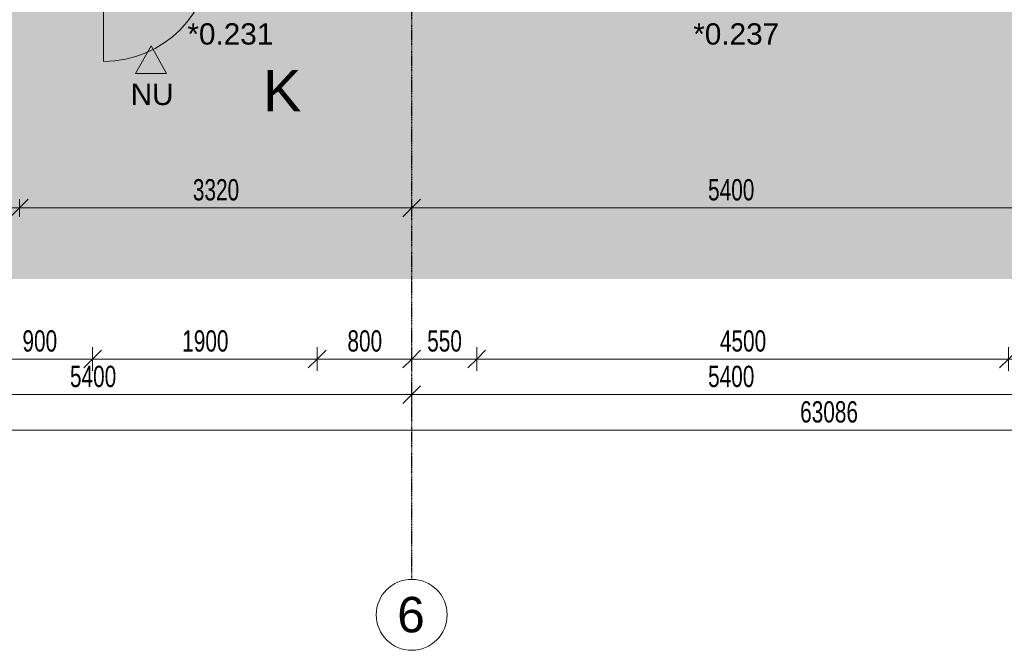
# Model space of a CAD drawing. Header units: millimetres. Extents: x -80560 to 110805, y -11020 to 52719.
# Tile 67 of 152: x 63977 to 72309, y 3783 to 9117. Entities that reach past the tile are written whole.
import ezdxf

# ---------------------------------------------------------------- set-up
doc = ezdxf.new("R2010")
doc.units = ezdxf.units.MM
doc.linetypes.add('CENTER2', pattern=[20, 8, -4, 4, -4])
for name, color, linetype, lineweight in [('A-ANNO-DIMS', 211, 'Continuous', 9), ('A-ANNO-DIMS-100', 211, 'Continuous', 9), ('A-ANNO-NOTE', 131, 'Continuous', 18), ('A-FLOR-PATT', 8, 'Continuous', 18), ('A-GENM', 13, 'Continuous', 18), ('A-GLAZ-IDEN', 152, 'Continuous', 18), ('G-ANNO-SYMB', 111, 'Continuous', 9), ('S-GRID', 1, 'Continuous', 9), ('S-GRID-IDEN', 1, 'Continuous', 9)]:
    doc.layers.add(name, color=color, linetype=linetype, lineweight=lineweight)
doc.styles.add('Arial', font='arial.ttf', dxfattribs={"height": 180})
doc.styles.add('Arial_4', font='arial.ttf', dxfattribs={"height": 350})
doc.styles.add('Arial_5', font='arial.ttf', dxfattribs={"height": 300})
doc.styles.add('Arial_6', font='arial.ttf', dxfattribs={"width": 0.7, "height": 180})
doc.dimstyles.new('n3o_1_8', dxfattribs={"dimscale": 304.8, "dimtxt": 183.646692, "dimasz": 0.492126, "dimexe": 0.246063, "dimexo": 0.0625, "dimgap": 0.032808, "dimtad": 1, "dimdec": 0, "dimdsep": 46, "dimtxsty": 'Arial_6', "dimblk1": 'OBLIQUE', "dimblk2": 'OBLIQUE', "dimsah": 1, "dimcen": 0.09, "dimdle": 0.246063, "dimazin": 0, "dimtfac": 1, "dimtdec": 4, "dimtix": 1, "dimtmove": 0, "dimatfit": 3, "dimfxl": 0.246063, "dimfxlon": 1, "dimtvp": 1, "dimtolj": 1, "dimtzin": 0, "dimarcsym": 2})
doc.dimstyles.new('n3o_1_8_0_decimalen', dxfattribs={"dimscale": 304.8, "dimtxt": 183.646692, "dimasz": 0.492126, "dimexe": 0.328084, "dimexo": 0.0625, "dimgap": 0.032808, "dimtad": 1, "dimdec": 0, "dimdsep": 46, "dimtxsty": 'Arial_6', "dimblk1": 'OBLIQUE', "dimblk2": 'OBLIQUE', "dimsah": 1, "dimcen": 0.09, "dimdle": 0.328084, "dimazin": 0, "dimtfac": 1, "dimtdec": 4, "dimtix": 1, "dimtmove": 0, "dimatfit": 3, "dimfxl": 0.328084, "dimfxlon": 1, "dimtvp": 1, "dimtolj": 1, "dimtzin": 0, "dimarcsym": 2})
doc.dimstyles.new('n3o_1_8_3', dxfattribs={"dimscale": 304.8, "dimtxt": 183.646692, "dimasz": 0.492126, "dimexe": 0.246063, "dimexo": 0.0625, "dimgap": 0.032808, "dimtad": 1, "dimdec": 0, "dimdsep": 46, "dimtxsty": 'Arial_6', "dimblk1": 'OBLIQUE', "dimblk2": 'OBLIQUE', "dimsah": 1, "dimcen": 0.09, "dimdle": 0.246063, "dimazin": 0, "dimtfac": 1, "dimtdec": 4, "dimtix": 1, "dimtmove": 0, "dimatfit": 3, "dimfxl": 0.246063, "dimfxlon": 1, "dimtvp": 1, "dimtolj": 1, "dimtzin": 0, "dimarcsym": 2})

# ---------------------------------------------------------------- blocks, each defined once
blk = doc.blocks.new('Leonardo College_EHA_1489_R18_CF_situatie_2020_rvt-1-DO_00 begane grond')
at = {"layer": 'A-FLOR-PATT', "lineweight": 9}
h = blk.add_hatch(dxfattribs=at)
h.set_pattern_fill('FP_27', color=93, style=0, pattern_type=2)
h.set_pattern_definition([(90, (0, 0), (-456.197, 456.197), [120.967, -791.427]), (45, (0, 0), (-456.197, 456.197), [120.968, -524.193]), (135, (0, 0), (-456.197, -456.197), [120.968, -524.193])])
h.paths.add_polyline_path([(53547.8, 6923), (67447.4, 6923), (67424.9, 9701), (65130, 9701), (65130, 9711.4), (64440, 9713), (64440, 9701), (64450, 9701), (64450, 9584), (62200, 9584), (62200, 9701), (62210, 9701), (62210, 9720), (61625.9, 9721), (60390, 9721), (60390, 9701), (60400, 9701), (60400, 9584), (57700, 9584), (57700, 9701), (57710, 9701), (57710, 9721), (54990, 9721), (54990, 9701), (55000, 9701), (55000, 9584), (52300, 9584), (52300, 9701), (52268, 9701), (52268, 9694), (52290, 9694), (52290, 9684), (49610, 9684), (49610, 9694), (49632, 9694), (49632, 9701), (49600, 9700), (49600, 9584), (47450, 9584), (47450, 9701), (47418, 9701), (47418, 9694), (47440, 9694), (47440, 9684), (42960, 9684), (42960, 9694), (42982, 9694), (42982, 9701), (42950, 9700), (42950, 9584), (41600, 9584), (41600, 9701), (41568, 9701), (41568, 9694), (41590, 9694), (41590, 9684), (40683.4, 9684), (40682.5, 9678), (39817.5, 9678), (39816.6, 9684), (39710, 9684), (39710, 9694), (39732, 9694), (39732, 9701), (39700, 9701), (39700, 9584), (38800, 9584), (38800, 9701), (38768, 9701), (38768, 9694), (38790, 9694), (38790, 9684), (37910, 9684), (37910, 9694), (37932, 9694), (37932, 9701), (37900, 9701), (37900, 9584), (35200, 9584), (35200, 9701), (35168, 9701), (35168, 9694), (35190, 9694), (35190, 9684), (32510, 9684), (32510, 9694), (32532, 9694), (32532, 9701), (32500, 9701), (32500, 9584), (30100, 9584), (30100, 9701), (30068, 9701), (30068, 9694), (30090, 9694), (30090, 9684), (29210, 9684), (29210, 9694), (29232, 9694), (29232, 9701), (29200, 9701), (29200, 9584), (28527, 9584), (28527, 9701), (28495, 9701), (28495, 9694), (28517, 9694), (28517, 9684), (28412, 9684), (28409.5, 9668), (27544.5, 9668), (27542, 9684), (27437, 9684), (27437, 9694), (27459, 9694), (27459, 9701), (27427, 9701), (27427, 9584), (25750, 9584), (25750, 9701), (25718, 9701), (25718, 9694), (25740, 9694), (25740, 9684), (23960, 9684), (23960, 9694), (23982, 9694), (23982, 9701), (23950, 9700), (23950, 9584), (23050, 9584), (23050, 9701), (23018, 9701), (23018, 9694), (23040, 9694), (23040, 9684), (22160, 9684), (22160, 9694), (22182, 9694), (22182, 9701), (22150, 9701), (22150, 9584), (20350, 9584), (20350, 9701), (20318, 9701), (20318, 9694), (20340, 9694), (20340, 9684), (15860, 9684), (15860, 9694), (15882, 9694), (15882, 9701), (15850, 9700), (15850, 9584), (14384, 9584), (14384, 9721), (7590.2, 9721), (7590.2, 6923), (52710.1, 6923)], flags=0)
h.paths.add_polyline_path([(30068, 9713), (30073, 9713), (30073, 9721), (30068, 9721)], flags=0)
h.paths.add_polyline_path([(29227, 9713), (29232, 9713), (29232, 9721), (29227, 9721)], flags=0)
blk = doc.blocks.new('Mobility Plan Swing v2 - Mobility Plan Swing v2-33672526-DO_00 begane grond')
at = {"layer": 'A-GENM'}
blk.add_line((-457, -914), (-457, 0), dxfattribs=at)
blk.add_arc((-457, 0), 914, 270, 0, dxfattribs=at)
blk = doc.blocks.new('Grid - r_3_0mm-316018-DO_00 begane grond')
at = {"layer": 'S-GRID-IDEN'}
blk.add_circle((0, 0), 3, dxfattribs=at)
blk = doc.blocks.new('00_n3o_sym_entreepijltje - nooduitgang_1_8mm-3376787-DO_00 begane grond')
at = {"layer": 'A-ANNO-NOTE', "lineweight": 9}
blk.add_hatch(color=256, dxfattribs=at).paths.add_polyline_path([(-1.319, -2.322), (0, 0), (1.311, -2.322)], flags=0)
at = {"layer": 'A-ANNO-NOTE'}
for p, q in [((0, 0), (-1.319, -2.322)), ((1.311, -2.322), (0, 0)), ((-1.319, -2.322), (1.311, -2.322))]:
    blk.add_line(p, q, dxfattribs=at)
blk = doc.blocks.new('DIMBLOCK66-DO_00 begane grond')
at = {"layer": 'A-ANNO-DIMS-100'}
for p, q in [((61894.8, 5946.3), (61969.8, 6021.3)), ((61894.8, 6021.3), (61894.8, 5871.3)), ((61894.8, 5946.3), (61894.8, 6021.3)), ((67294.8, 5946.3), (67369.8, 6021.3)), ((67294.8, 6021.3), (67294.8, 5871.3)), ((67294.8, 5946.3), (67294.8, 6021.3)), ((61894.8, 5946.3), (61819.8, 5871.3)), ((61894.8, 5946.3), (67294.8, 5946.3)), ((67294.8, 5946.3), (67219.8, 5871.3))]:
    blk.add_line(p, q, dxfattribs=at)
at = {"layer": 'A-ANNO-DIMS-100', "color": 0, "insert": (64402.7, 6189.9), "char_height": 180, "width": 461.094, "attachment_point": 1, "line_spacing_factor": 0.941778, "style": 'Arial_6'}
blk.add_mtext('5400', dxfattribs=at)
blk = doc.blocks.new('_Oblique')
at = {"color": 0, "linetype": 'ByBlock', "lineweight": -2}
blk.add_line((-0.5, -0.5), (0.5, 0.5), dxfattribs=at)
blk = doc.blocks.new('DIMBLOCK67-DO_00 begane grond')
at = {"layer": 'A-ANNO-DIMS-100'}
for p, q in [((67294.8, 5946.3), (67369.8, 6021.3)), ((67294.8, 6021.3), (67294.8, 5871.3)), ((67294.8, 5946.3), (67294.8, 6021.3)), ((72694.8, 5946.3), (72769.8, 6021.3)), ((72694.8, 6021.3), (72694.8, 5871.3)), ((72694.8, 5946.3), (72694.8, 6021.3)), ((67294.8, 5946.3), (67219.8, 5871.3)), ((67294.8, 5946.3), (72694.8, 5946.3)), ((72694.8, 5946.3), (72619.8, 5871.3))]:
    blk.add_line(p, q, dxfattribs=at)
at = {"layer": 'A-ANNO-DIMS-100', "color": 0, "insert": (69802.7, 6189.9), "char_height": 180, "width": 461.094, "attachment_point": 1, "line_spacing_factor": 0.941778, "style": 'Arial_6'}
blk.add_mtext('5400', dxfattribs=at)
blk = doc.blocks.new('DIMBLOCK272-DO_00 begane grond')
at = {"layer": 'A-ANNO-DIMS-100'}
for p, q in [((102364.8, 10470.3), (102364.8, 5571.3)), ((102364.8, 5646.3), (102364.8, 10470.3)), ((39278.8, 5646.3), (39353.8, 5721.3)), ((39278.8, 5721.3), (39278.8, 5571.3)), ((39278.8, 5646.3), (39278.8, 5721.3)), ((102364.8, 5646.3), (102439.8, 5721.3)), ((39203.8, 5646.3), (102439.8, 5646.3)), ((39278.8, 5646.3), (39203.8, 5571.3)), ((102364.8, 5646.3), (102289.8, 5571.3))]:
    blk.add_line(p, q, dxfattribs=at)
at = {"layer": 'A-ANNO-DIMS-100', "color": 0, "insert": (70581.7, 5889.9), "char_height": 180, "width": 576.368, "attachment_point": 1, "line_spacing_factor": 0.941778, "style": 'Arial_6'}
blk.add_mtext('63086', dxfattribs=at)
blk = doc.blocks.new('DIMBLOCK542-DO_00 begane grond')
at = {"layer": 'A-ANNO-DIMS-100'}
for p, q in [((63694.8, 6346.3), (63694.8, 6146.3)), ((63694.8, 6246.3), (63694.8, 6346.3)), ((64594.8, 6346.3), (64594.8, 6146.3)), ((64594.8, 6246.3), (64594.8, 6346.3)), ((63694.8, 6246.3), (63769.8, 6321.3)), ((64594.8, 6246.3), (64669.8, 6321.3)), ((63694.8, 6246.3), (63619.8, 6171.3)), ((63694.8, 6246.3), (64594.8, 6246.3)), ((64594.8, 6246.3), (64519.8, 6171.3))]:
    blk.add_line(p, q, dxfattribs=at)
at = {"layer": 'A-ANNO-DIMS-100', "color": 0, "insert": (64000.7, 6489.9), "char_height": 180, "width": 345.821, "attachment_point": 1, "line_spacing_factor": 0.941778, "style": 'Arial_6'}
blk.add_mtext('900', dxfattribs=at)
blk = doc.blocks.new('DIMBLOCK543-DO_00 begane grond')
at = {"layer": 'A-ANNO-DIMS-100'}
for p, q in [((64594.8, 6346.3), (64594.8, 6146.3)), ((64594.8, 6246.3), (64594.8, 6346.3)), ((66494.8, 6346.3), (66494.8, 6146.3)), ((66494.8, 6246.3), (66494.8, 6346.3)), ((64594.8, 6246.3), (64669.8, 6321.3)), ((66494.8, 6246.3), (66569.8, 6321.3)), ((64594.8, 6246.3), (64519.8, 6171.3)), ((64594.8, 6246.3), (66494.8, 6246.3)), ((66494.8, 6246.3), (66419.8, 6171.3))]:
    blk.add_line(p, q, dxfattribs=at)
at = {"layer": 'A-ANNO-DIMS-100', "color": 0, "insert": (65352.7, 6489.9), "char_height": 180, "width": 461.094, "attachment_point": 1, "line_spacing_factor": 0.941778, "style": 'Arial_6'}
blk.add_mtext('1900', dxfattribs=at)
blk = doc.blocks.new('DIMBLOCK544-DO_00 begane grond')
at = {"layer": 'A-ANNO-DIMS-100'}
for p, q in [((66494.8, 6346.3), (66494.8, 6146.3)), ((66494.8, 6246.3), (66494.8, 6346.3)), ((67294.8, 6346.3), (67294.8, 6146.3)), ((67294.8, 6246.3), (67294.8, 6346.3)), ((66494.8, 6246.3), (66569.8, 6321.3)), ((67294.8, 6246.3), (67369.8, 6321.3)), ((66494.8, 6246.3), (66419.8, 6171.3)), ((66494.8, 6246.3), (67294.8, 6246.3)), ((67294.8, 6246.3), (67219.8, 6171.3))]:
    blk.add_line(p, q, dxfattribs=at)
at = {"layer": 'A-ANNO-DIMS-100', "color": 0, "insert": (66750.7, 6489.9), "char_height": 180, "width": 345.821, "attachment_point": 1, "line_spacing_factor": 0.941778, "style": 'Arial_6'}
blk.add_mtext('800', dxfattribs=at)
blk = doc.blocks.new('DIMBLOCK545-DO_00 begane grond')
at = {"layer": 'A-ANNO-DIMS-100'}
for p, q in [((67294.8, 6346.3), (67294.8, 6146.3)), ((67294.8, 6246.3), (67294.8, 6346.3)), ((67844.8, 6346.3), (67844.8, 6146.3)), ((67844.8, 6246.3), (67844.8, 6346.3)), ((67294.8, 6246.3), (67369.8, 6321.3)), ((67844.8, 6246.3), (67919.8, 6321.3)), ((67294.8, 6246.3), (67219.8, 6171.3)), ((67294.8, 6246.3), (67844.8, 6246.3)), ((67844.8, 6246.3), (67769.8, 6171.3))]:
    blk.add_line(p, q, dxfattribs=at)
at = {"layer": 'A-ANNO-DIMS-100', "color": 0, "insert": (67425.7, 6489.9), "char_height": 180, "width": 345.821, "attachment_point": 1, "line_spacing_factor": 0.941778, "style": 'Arial_6'}
blk.add_mtext('550', dxfattribs=at)
blk = doc.blocks.new('DIMBLOCK546-DO_00 begane grond')
at = {"layer": 'A-ANNO-DIMS-100'}
for p, q in [((67844.8, 6346.3), (67844.8, 6146.3)), ((67844.8, 6246.3), (67844.8, 6346.3)), ((72344.8, 6346.3), (72344.8, 6146.3)), ((72344.8, 6246.3), (72344.8, 6346.3)), ((67844.8, 6246.3), (67919.8, 6321.3)), ((72344.8, 6246.3), (72419.8, 6321.3)), ((67844.8, 6246.3), (67769.8, 6171.3)), ((67844.8, 6246.3), (72344.8, 6246.3)), ((72344.8, 6246.3), (72269.8, 6171.3))]:
    blk.add_line(p, q, dxfattribs=at)
at = {"layer": 'A-ANNO-DIMS-100', "color": 0, "insert": (69902.7, 6489.9), "char_height": 180, "width": 461.094, "attachment_point": 1, "line_spacing_factor": 0.941778, "style": 'Arial_6'}
blk.add_mtext('4500', dxfattribs=at)
blk = doc.blocks.new('DIMBLOCK547-DO_00 begane grond')
at = {"layer": 'A-ANNO-DIMS-100'}
for p, q in [((72344.8, 6346.3), (72344.8, 6146.3)), ((72344.8, 6246.3), (72344.8, 6346.3)), ((72694.8, 6346.3), (72694.8, 6146.3)), ((72694.8, 6246.3), (72694.8, 6346.3)), ((72344.8, 6246.3), (72419.8, 6321.3)), ((72694.8, 6246.3), (72769.8, 6321.3)), ((72344.8, 6246.3), (72269.8, 6171.3)), ((72344.8, 6246.3), (72694.8, 6246.3)), ((72694.8, 6246.3), (72619.8, 6171.3))]:
    blk.add_line(p, q, dxfattribs=at)
at = {"layer": 'A-ANNO-DIMS-100', "color": 0, "insert": (72375.7, 6489.9), "char_height": 180, "width": 345.821, "attachment_point": 1, "line_spacing_factor": 0.941778, "style": 'Arial_6'}
blk.add_mtext('350', dxfattribs=at)
blk = doc.blocks.new('DIMBLOCK626-DO_00 begane grond')
at = {"layer": 'A-ANNO-DIMS-100'}
for p, q in [((61894.8, 7524.7), (61969.8, 7599.7)), ((61894.8, 7599.7), (61894.8, 7449.7)), ((61894.8, 7524.7), (61894.8, 7599.7)), ((63974.8, 7524.7), (64049.8, 7599.7)), ((63974.8, 7599.7), (63974.8, 7449.7)), ((63974.8, 7524.7), (63974.8, 7599.7)), ((61894.8, 7524.7), (61819.8, 7449.7)), ((61894.8, 7524.7), (63974.8, 7524.7)), ((63974.8, 7524.7), (63899.8, 7449.7))]:
    blk.add_line(p, q, dxfattribs=at)
at = {"layer": 'A-ANNO-DIMS-100', "color": 0, "insert": (62742.7, 7768.3), "char_height": 180, "width": 461.094, "attachment_point": 1, "line_spacing_factor": 0.941778, "style": 'Arial_6'}
blk.add_mtext('2080', dxfattribs=at)
blk = doc.blocks.new('DIMBLOCK627-DO_00 begane grond')
at = {"layer": 'A-ANNO-DIMS-100'}
for p, q in [((63974.8, 7524.7), (64049.8, 7599.7)), ((63974.8, 7599.7), (63974.8, 7449.7)), ((63974.8, 7524.7), (63974.8, 7599.7)), ((67294.8, 7524.7), (67369.8, 7599.7)), ((67294.8, 7599.7), (67294.8, 7449.7)), ((67294.8, 7524.7), (67294.8, 7599.7)), ((63974.8, 7524.7), (63899.8, 7449.7)), ((63974.8, 7524.7), (67294.8, 7524.7)), ((67294.8, 7524.7), (67219.8, 7449.7))]:
    blk.add_line(p, q, dxfattribs=at)
at = {"layer": 'A-ANNO-DIMS-100', "color": 0, "insert": (65442.7, 7768.3), "char_height": 180, "width": 461.094, "attachment_point": 1, "line_spacing_factor": 0.941778, "style": 'Arial_6'}
blk.add_mtext('3320', dxfattribs=at)
blk = doc.blocks.new('DIMBLOCK628-DO_00 begane grond')
at = {"layer": 'A-ANNO-DIMS-100'}
for p, q in [((67294.8, 7524.7), (67369.8, 7599.7)), ((67294.8, 7599.7), (67294.8, 7449.7)), ((67294.8, 7524.7), (67294.8, 7599.7)), ((72694.8, 7524.7), (72769.8, 7599.7)), ((72694.8, 7599.7), (72694.8, 7449.7)), ((72694.8, 7524.7), (72694.8, 7599.7)), ((67294.8, 7524.7), (67219.8, 7449.7)), ((67294.8, 7524.7), (72694.8, 7524.7)), ((72694.8, 7524.7), (72619.8, 7449.7))]:
    blk.add_line(p, q, dxfattribs=at)
at = {"layer": 'A-ANNO-DIMS-100', "color": 0, "insert": (69802.7, 7768.3), "char_height": 180, "width": 461.094, "attachment_point": 1, "line_spacing_factor": 0.941778, "style": 'Arial_6'}
blk.add_mtext('5400', dxfattribs=at)

msp = doc.modelspace()

# ---------------------------------------------------------------- linework, layer by layer
at = {"layer": 'S-GRID', "linetype": 'CENTER2', "lineweight": 25}
msp.add_line((67294.8, 4383.3), (67294.8, 52119.1), dxfattribs=at)

# ---------------------------------------------------------------- block references
at = {"color": 250, "lineweight": 5}
msp.add_blockref('Leonardo College_EHA_1489_R18_CF_situatie_2020_rvt-1-DO_00 begane grond', (24894.8, 0), dxfattribs=at)
at = {"layer": 'A-ANNO-NOTE', "xscale": 100, "yscale": 100, "zscale": 100}
msp.add_blockref('00_n3o_sym_entreepijltje - nooduitgang_1_8mm-3376787-DO_00 begane grond', (65089.3, 8895.1), dxfattribs=at)
at = {"layer": 'A-GENM'}
msp.add_blockref('Mobility Plan Swing v2 - Mobility Plan Swing v2-33672526-DO_00 begane grond', (65144.8, 9678), dxfattribs=at)
at = {"layer": 'S-GRID-IDEN', "xscale": 99.99999999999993, "yscale": 99.99999999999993, "zscale": 99.99999999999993}
msp.add_blockref('Grid - r_3_0mm-316018-DO_00 begane grond', (67294.8, 4083.3), dxfattribs=at)

# ---------------------------------------------------------------- texts
at = {"layer": 'A-ANNO-NOTE', "lineweight": 9, "insert": (64916.2, 8575.1), "char_height": 180, "width": 432.911, "attachment_point": 1, "style": 'Arial'}
msp.add_mtext('NU', dxfattribs=at)
at = {"layer": 'A-GLAZ-IDEN', "lineweight": 9, "char_height": 180, "width": 865.822, "attachment_point": 1, "style": 'Arial'}
for s, insert in [('*0.231', (65396.5, 9086.2)), ('*0.237', (69677.1, 9086.2))]:
    msp.add_mtext(s, dxfattribs=dict(at, insert=insert))
at = {"layer": 'G-ANNO-SYMB', "insert": (66035.1, 8691.6), "char_height": 350, "width": 400.844, "attachment_point": 1, "style": 'Arial_4'}
msp.add_mtext('K', dxfattribs=at)
at = {"layer": 'S-GRID-IDEN', "insert": (67172.2, 4235.1), "char_height": 300, "width": 288.607, "attachment_point": 1, "style": 'Arial_5'}
msp.add_mtext('6', dxfattribs=at)

# ---------------------------------------------------------------- dimensions: what is measured, and where the dimension line sits
at = {"layer": 'A-ANNO-DIMS'}
for base, p1, p2, dimstyle, override, picture, middle in [((102364.8, 5646.3), (39278.8, 5721.3), (102364.8, 10470.3), 'n3o_1_8', {"dimpost": '<>', "dimfxl": 63264.498951}, 'DIMBLOCK272-DO_00 begane grond', (70821.8, 5748.2)), ((63974.8, 7524.7), (61894.8, 7599.7), (63974.8, 7599.7), 'n3o_1_8_3', {"dimpost": '<>', "dimfxl": 2080}, 'DIMBLOCK626-DO_00 begane grond', (62934.8, 7626.6)), ((67294.8, 7524.7), (63974.8, 7599.7), (67294.8, 7599.7), 'n3o_1_8_3', {"dimpost": '<>', "dimfxl": 3320}, 'DIMBLOCK627-DO_00 begane grond', (65634.8, 7626.6)), ((72694.8, 7524.7), (67294.8, 7599.7), (72694.8, 7599.7), 'n3o_1_8_3', {"dimpost": '<>', "dimfxl": 5400}, 'DIMBLOCK628-DO_00 begane grond', (69994.8, 7626.6)), ((64594.8, 6246.3), (63694.8, 6346.3), (64594.8, 6346.3), 'n3o_1_8_0_decimalen', {"dimpost": '<>', "dimfxl": 900}, 'DIMBLOCK542-DO_00 begane grond', (64144.8, 6348.2)), ((66494.8, 6246.3), (64594.8, 6346.3), (66494.8, 6346.3), 'n3o_1_8_0_decimalen', {"dimpost": '<>', "dimfxl": 1900}, 'DIMBLOCK543-DO_00 begane grond', (65544.8, 6348.2)), ((67294.8, 6246.3), (66494.8, 6346.3), (67294.8, 6346.3), 'n3o_1_8_0_decimalen', {"dimpost": '<>', "dimfxl": 800}, 'DIMBLOCK544-DO_00 begane grond', (66894.8, 6348.2)), ((67844.8, 6246.3), (67294.8, 6346.3), (67844.8, 6346.3), 'n3o_1_8_0_decimalen', {"dimpost": '<>', "dimfxl": 550}, 'DIMBLOCK545-DO_00 begane grond', (67569.8, 6348.2)), ((72344.8, 6246.3), (67844.8, 6346.3), (72344.8, 6346.3), 'n3o_1_8_0_decimalen', {"dimpost": '<>', "dimfxl": 4500}, 'DIMBLOCK546-DO_00 begane grond', (70094.8, 6348.2)), ((72694.8, 6246.3), (72344.8, 6346.3), (72694.8, 6346.3), 'n3o_1_8_0_decimalen', {"dimpost": '<>', "dimfxl": 350}, 'DIMBLOCK547-DO_00 begane grond', (72519.8, 6348.2)), ((67294.8, 5946.3), (61894.8, 6021.3), (67294.8, 6021.3), 'n3o_1_8', {"dimpost": '<>', "dimfxl": 5400}, 'DIMBLOCK66-DO_00 begane grond', (64594.8, 6048.2)), ((72694.8, 5946.3), (67294.8, 6021.3), (72694.8, 6021.3), 'n3o_1_8', {"dimpost": '<>', "dimfxl": 5400}, 'DIMBLOCK67-DO_00 begane grond', (69994.8, 6048.2))]:
    dim = msp.add_linear_dim(base=base, p1=p1, p2=p2, dimstyle=dimstyle, override=override, dxfattribs=at)
    dim.commit()
    dim.dimension.update_dxf_attribs({"geometry": picture, "text_midpoint": middle})

doc.saveas('drawing.dxf')
